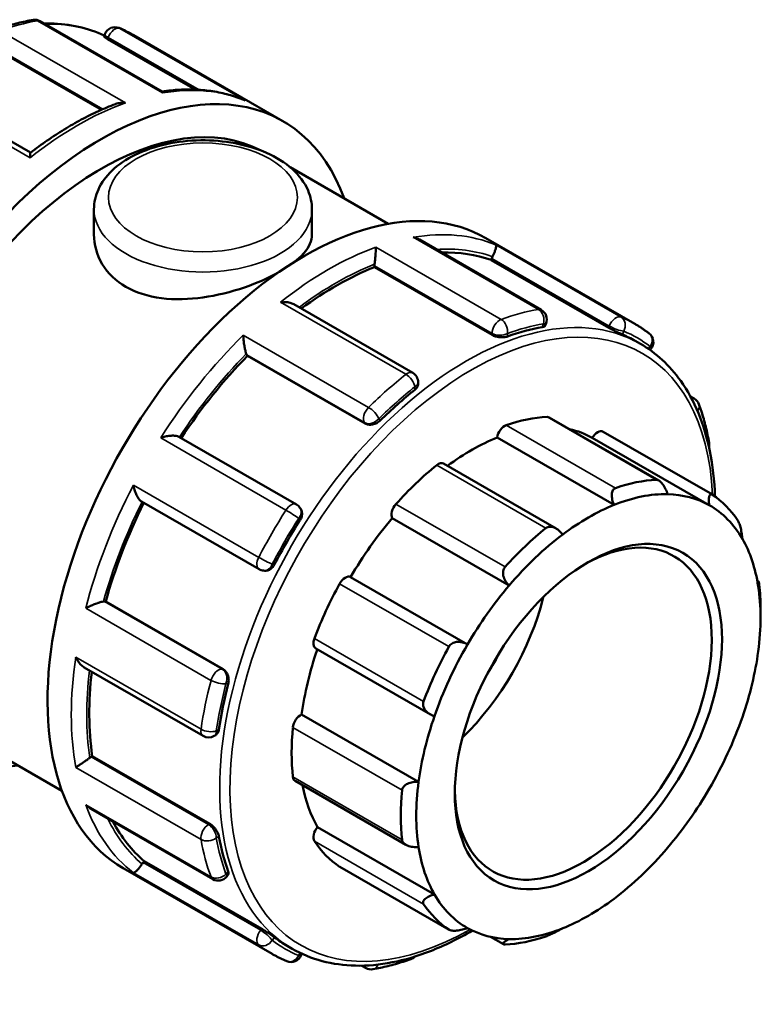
# Model space of a CAD drawing. Header units: millimetres. Extents: x 0 to 905, y -402 to 702.
# Tile 9 of 9: x 808 to 890, y 592 to 700. Entities that reach past the tile are written whole.
import ezdxf

# ---------------------------------------------------------------- set-up
doc = ezdxf.new("R2010")
doc.units = ezdxf.units.MM
doc.layers.add('Visible (ANSI)', color=7, linetype='Continuous', lineweight=50)
doc.layers.add('Visible Narrow (ANSI)', color=7, linetype='Continuous', lineweight=35)

msp = doc.modelspace()

# ---------------------------------------------------------------- linework, layer by layer
at = {"layer": 'Visible (ANSI)'}
for p, q in [((823.759, 692.031), (810.332, 699.763)), ((817.334, 698.095), (817.432, 698.349)), ((817.746, 697.802), (827.395, 692.246)), ((820.624, 698.226), (837.029, 688.779)), ((804.905, 697.014), (817.054, 690.017)), ((809.259, 685.303), (796.17, 692.84)), ((837.828, 683.703), (848.642, 677.475)), ((816.24, 679.076), (816.24, 676.284)), ((840.24, 679.076), (840.24, 676.284)), ((865.486, 668.002), (852.059, 675.734)), ((859.373, 675.911), (875.778, 666.465)), ((847.119, 672.704), (847.119, 672.866)), ((859.961, 673.492), (860.031, 673.672)), ((872.901, 666.04), (859.961, 673.492)), ((860.059, 665.253), (847.119, 672.704)), ((851.324, 661.079), (838.23, 668.62)), ((865.908, 666.274), (866.006, 666.528)), ((875.828, 664.589), (876.394, 664.264)), ((833.141, 662.953), (833.071, 663.053)), ((877.453, 663.586), (877.554, 663.711)), ((846.081, 655.501), (833.141, 662.953)), ((851.926, 659.831), (851.926, 660.039)), ((881.904, 658.472), (882.309, 658.239)), ((878.43, 649.218), (866.36, 656.169)), ((872.289, 654.602), (884.31, 647.68)), ((838.527, 646.59), (825.583, 654.044)), ((873.494, 646.544), (860.625, 653.955)), ((883.968, 646.515), (871.099, 653.926)), ((867.114, 643.957), (854.731, 651.087)), ((821.473, 646.919), (834.416, 639.465)), ((838.985, 646.134), (838.911, 646.239)), ((861.94, 637.675), (849.071, 645.086)), ((834.905, 639.31), (835.034, 639.298)), ((857.364, 631.195), (844.494, 638.606)), ((889.255, 638.213), (889.407, 638.126)), ((817.408, 635.923), (817.529, 635.912)), ((830.469, 628.46), (817.529, 635.912)), ((889.617, 634.163), (889.617, 635.14)), ((840.647, 630.763), (853.269, 623.494)), ((815.166, 628.662), (828.259, 621.123)), ((851.971, 616.069), (839.102, 623.48)), ((799.102, 622.919), (812.712, 615.081)), ((829.456, 621.123), (829.637, 621.227)), ((815.918, 618.823), (816.057, 618.903)), ((828.997, 611.452), (816.057, 618.903)), ((838.383, 616.173), (850.579, 609.149)), ((815.901, 613.094), (829.325, 605.363)), ((853.719, 603.686), (840.85, 611.097)), ((821.651, 607.197), (821.772, 607.347)), ((834.712, 599.895), (821.772, 607.347)), ((843.305, 606.72), (855.326, 599.797)), ((819.451, 606.585), (835.856, 597.138)), ((830.859, 605.651), (831.029, 605.863)), ((837.502, 598.036), (838.068, 597.71)), ((861.304, 598.203), (859.877, 599.024)), ((839.047, 597.015), (839.107, 597.171)), ((846.147, 595.601), (845.717, 595.848))]:
    msp.add_line(p, q, dxfattribs=at)
for centre, start, end in [((809.733, 698.723), 60.06401, 99.69479), ((818.551, 697.915), 67.29501, 158.80211), ((864.887, 666.962), 338.80211, 60.06401), ((876.619, 664.463), 321.19183, 52.45396), ((850.726, 660.039), 0, 60.06401), ((881.71, 657.199), 20.15436, 60.06401), ((882.776, 653.212), 345.31629, 10.22031), ((837.928, 645.551), 35.02709, 60.06401), ((835.015, 640.505), 240.06401, 264.76275), ((828.858, 622.163), 240.06401, 299.93599), ((829.924, 606.403), 240.06401, 321.19183), ((837.928, 597.449), 247.29501, 338.80211), ((850.726, 597.699), 289.67296, 315.26897), ((846.746, 596.641), 240.06401, 279.69479)]:
    msp.add_arc(centre, 1.2, start, end, dxfattribs=at)
for centre, major_axis, start_param, end_param in [((817.067, 654.116), (19.961, 34.663), 5.8321585, 9.8758048), ((817.067, 654.116), (17.965, 31.197), 0.0219722, 3.1415927), ((839.412, 641.248), (19.961, 34.663), 0, 3.1415927), ((842.877, 639.253), (19.163, 33.277), 0.1029728, 0.3404543), ((860.765, 673.605), (-0.599, -1.04), 4.8010703, 4.9722547), ((847.968, 673.355), (-0.599, -1.04), 5.3246691, 5.4958534), ((842.877, 639.253), (19.163, 33.277), 0.6265716, 0.9243625), ((856.665, 631.313), (-19.163, -33.277), 3.5900747, 3.7364407), ((856.665, 631.313), (19.163, 33.277), 0, 0.0712493), ((833.806, 663.967), (-0.599, -1.04), 5.8482679, 6.0194522), ((842.877, 639.253), (19.163, 33.277), 1.1501704, 1.4615189), ((856.665, 631.313), (-19.163, -33.277), 4.1136735, 4.2600395), ((857.797, 630.661), (13.973, 24.264), 0.3497393, 0.5888711), ((865.761, 655.129), (0.599, 1.04), 0, 0.3497393), ((861.461, 654.268), (0.599, 1.04), 0.5888711, 2.1820573), ((857.797, 630.661), (13.374, 23.224), 0.0053324, 0.1777829), ((871.69, 653.563), (0.599, 1.04), 0, 1.5537388), ((857.797, 630.661), (-13.374, -23.224), 3.7752436, 4.0646178), ((854.132, 650.048), (0.599, 1.04), 0, 0.9780578), ((857.797, 630.661), (-13.973, -24.264), 4.1196505, 4.3587823), ((869.818, 623.739), (13.973, 24.264), 0.3497393, 0.5888711), ((842.877, 639.253), (19.163, 33.277), 1.6761545, 1.9875549), ((870.666, 623.25), (13.374, 23.224), 0.3049594, 0.6336509), ((870.666, 623.25), (13.374, 23.224), 0.0053324, 0.3049594), ((869.818, 623.739), (13.973, 24.264), 6.0046061, 6.2437379), ((849.833, 645.956), (-0.599, -1.04), 4.3587823, 5.9519685), ((870.666, 623.25), (13.374, 23.224), 0.6336509, 0.933278), ((870.666, 623.25), (13.374, 23.224), 5.9598262, 6.2885177), ((856.665, 631.313), (-19.163, -33.277), 4.6372723, 4.7836383), ((857.797, 630.661), (-13.374, -23.224), 4.4035621, 4.7031891), ((870.1, 623.576), (9.981, 17.332), 2.3739895, 7.0507885), ((869.818, 623.739), (-13.973, -24.264), 4.1196505, 4.3587823), ((870.666, 623.25), (13.374, 23.224), 0.933278, 1.2619695), ((870.666, 623.25), (13.374, 23.224), 5.6601992, 5.9598262), ((843.904, 637.561), (0.599, 1.04), 0.0131901, 1.6063764), ((857.797, 630.661), (-13.973, -24.264), 4.747969, 4.9871008), ((870.666, 623.25), (13.374, 23.224), 1.2619695, 1.5615965), ((870.666, 623.25), (-13.374, -23.224), 2.189915, 2.5186065), ((869.818, 623.739), (13.973, 24.264), 5.4958534, 5.6154193), ((852.281, 633.837), (9.981, 17.332), 4.2505426, 5.1742354), ((816.984, 634.829), (0.599, 1.04), 0.2598657, 0.43105), ((841.246, 631.803), (-0.599, -1.04), 4.9871008, 6.2831853), ((857.797, 630.661), (-13.374, -23.224), 5.0339476, 5.3315077), ((869.818, 623.739), (-13.973, -24.264), 4.747969, 4.9871008), ((870.666, 623.25), (13.374, 23.224), 1.5615965, 1.890288), ((852.281, 633.837), (7.985, 13.865), 4.6277327, 4.7970452), ((870.666, 623.25), (-13.374, -23.224), 1.890288, 2.189915), ((842.877, 639.253), (19.163, 33.277), 2.2131925, 2.5111537), ((856.665, 631.313), (-19.163, -33.277), 5.160871, 5.307237), ((838.982, 622.44), (0.599, 1.04), 0.6415086, 2.2346949), ((870.666, 623.25), (13.374, 23.224), 1.890288, 2.189915), ((870.666, 623.25), (-13.374, -23.224), 1.5615965, 1.890288), ((857.797, 630.661), (-13.973, -24.264), 5.3762875, 5.6154193), ((815.918, 617.842), (-0.599, -1.04), 3.9250571, 4.0962414), ((838.982, 617.213), (-0.599, -1.04), 5.6154193, 6.2831853), ((857.797, 630.661), (-13.374, -23.224), 5.6914664, 5.9598262), ((870.666, 623.25), (13.374, 23.224), 2.189915, 2.5186065), ((869.818, 623.739), (-13.973, -24.264), 5.3762875, 5.6154193), ((870.666, 623.25), (-13.374, -23.224), 1.2619695, 1.5615965), ((842.877, 639.253), (-19.163, -33.277), 5.9376929, 6.1763451), ((841.246, 610.458), (-0.599, -1.04), 4.4114198, 6.0046061), ((856.665, 631.313), (-19.163, -33.277), 5.6844698, 5.8308358), ((857.797, 630.661), (-13.973, -24.264), 6.0046061, 6.2437379), ((870.666, 623.25), (-13.374, -23.224), 5.6601992, 5.9598262), ((870.666, 623.25), (-13.374, -23.224), 0.933278, 1.2619695), ((822.075, 606.591), (-0.599, -1.04), 4.4486559, 4.6198402), ((843.904, 607.76), (-0.599, -1.04), 6.2437379, 6.2831853), ((870.666, 623.25), (-13.374, -23.224), 5.9598262, 6.2885177), ((869.818, 623.739), (-13.973, -24.264), 6.0046061, 6.2437379), ((870.666, 623.25), (-13.374, -23.224), 0.6336509, 0.933278), ((870.666, 623.25), (-13.374, -23.224), 0.0053324, 0.3049594), ((870.666, 623.25), (-13.374, -23.224), 0.3049594, 0.6336509), ((856.665, 631.313), (-19.163, -33.277), 6.2080686, 6.2831853), ((869.818, 623.739), (-13.973, -24.264), 0.3497393, 0.5888711)]:
    msp.add_ellipse(centre, major_axis=major_axis, ratio=0.5780931, start_param=start_param, end_param=end_param, dxfattribs=at)
msp.add_ellipse((870.666, 623.25), major_axis=(-10.38, -18.025), ratio=0.5780931, dxfattribs=at)
for points, knots in [([(809.531, 699.906), (809.257, 699.859), (808.981, 699.806), (808.428, 699.691), (808.151, 699.627), (807.595, 699.49), (807.316, 699.415), (806.756, 699.256), (806.476, 699.171), (805.913, 698.991), (805.632, 698.895), (805.35, 698.794)], [5.94623539, 5.94623539, 5.94623539, 5.94623539, 5.9762956, 5.9762956, 6.00635581, 6.00635581, 6.03641602, 6.03641602, 6.06647623, 6.06647623, 6.09653644, 6.09653644, 6.09653644, 6.09653644]), ([(817.372, 698.193), (815.574, 699.029), (813.572, 699.472), (811.222, 699.52), (810.992, 699.52), (810.762, 699.515)], [5.55033645, 5.55033645, 5.55033645, 5.55033645, 5.80710101, 5.80710101, 5.83465916, 5.83465916, 5.83465916, 5.83465916]), ([(820.624, 698.226), (820.52, 698.285), (820.416, 698.344), (820.205, 698.458), (820.099, 698.514), (819.886, 698.623), (819.779, 698.676), (819.563, 698.779), (819.454, 698.829), (819.235, 698.928), (819.125, 698.975), (819.014, 699.022)], [5.499720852, 5.499720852, 5.499720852, 5.499720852, 5.514364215, 5.514364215, 5.529007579, 5.529007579, 5.543650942, 5.543650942, 5.558294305, 5.558294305, 5.572937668, 5.572937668, 5.572937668, 5.572937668]), ([(817.746, 697.802), (817.64, 697.863), (817.543, 697.922), (817.403, 698.018), (817.358, 698.054), (817.335, 698.083), (817.332, 698.09), (817.334, 698.094)], [0, 0, 0, 0, 0.04515283, 0.04515283, 0.09030566, 0.09030566, 0.10872883, 0.10872883, 0.10872883, 0.10872883]), ([(832.729, 691.112), (832.191, 691.334), (831.637, 691.523), (830.503, 691.839), (829.923, 691.964), (828.739, 692.15), (828.136, 692.211), (826.91, 692.269), (826.287, 692.266), (825.029, 692.197), (824.393, 692.131), (823.752, 692.035)], [5.57620416, 5.57620416, 5.57620416, 5.57620416, 5.6471094, 5.6471094, 5.71801464, 5.71801464, 5.78891987, 5.78891987, 5.85982511, 5.85982511, 5.93042101, 5.93042101, 5.93042101, 5.93042101]), ([(823.802, 691.87), (823.802, 691.871), (823.802, 691.872), (823.798, 691.937), (823.79, 691.984), (823.771, 692.02), (823.765, 692.027), (823.759, 692.031)], [-0.000697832, -0.000697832, -0.000697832, -0.000697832, 0, 0, 0.053269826, 0.053269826, 0.073260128, 0.073260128, 0.073260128, 0.073260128]), ([(818.594, 690.653), (817.971, 690.416), (817.347, 690.154), (816.096, 689.58), (815.47, 689.269), (814.218, 688.599), (813.592, 688.24), (812.344, 687.476), (811.722, 687.071), (810.483, 686.218), (809.866, 685.769), (809.253, 685.299)], [6.11585531, 6.11585531, 6.11585531, 6.11585531, 6.18203754, 6.18203754, 6.24821977, 6.24821977, 6.314402, 6.314402, 6.38058424, 6.38058424, 6.44676647, 6.44676647, 6.44676647, 6.44676647]), ([(818.594, 690.653), (818.613, 690.66), (818.632, 690.667), (818.811, 690.729), (818.981, 690.764), (819.331, 690.8), (819.514, 690.798), (819.695, 690.779), (819.697, 690.779), (819.7, 690.779)], [0.11793817, 0.11793817, 0.11793817, 0.11793817, 0.12403291, 0.12403291, 0.17513249, 0.17513249, 0.2287948, 0.2287948, 0.22948596, 0.22948596, 0.22948596, 0.22948596]), ([(832.729, 691.112), (832.782, 691.09), (832.835, 691.066), (832.889, 691.039), (832.891, 691.038), (832.893, 691.037)], [0.211330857, 0.211330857, 0.211330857, 0.211330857, 0.228794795, 0.228794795, 0.229485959, 0.229485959, 0.229485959, 0.229485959]), ([(816.24, 679.076), (816.24, 679.826), (816.411, 680.573), (817.068, 682.013), (817.576, 682.696), (818.923, 683.995), (819.803, 684.587), (821.828, 685.58), (822.986, 685.971), (825.425, 686.504), (826.704, 686.647), (829.263, 686.679), (830.543, 686.571), (832.995, 686.109), (834.167, 685.756), (836.298, 684.812), (837.257, 684.22), (838.814, 682.828), (839.427, 682.031), (840.088, 680.485), (840.24, 679.781), (840.24, 679.076)], [2.3561945, 2.3561945, 2.3561945, 2.3561945, 2.6128927, 2.6128927, 2.8944223, 2.8944223, 3.2214898, 3.2214898, 3.5644956, 3.5644956, 3.9047069, 3.9047069, 4.2428457, 4.2428457, 4.5825846, 4.5825846, 4.9255879, 4.9255879, 5.2562887, 5.2562887, 5.4977871, 5.4977871, 5.4977871, 5.4977871]), ([(809.202, 684.734), (809.202, 684.735), (809.202, 684.737), (809.202, 684.858), (809.205, 684.965), (809.215, 685.135), (809.222, 685.202), (809.237, 685.274), (809.245, 685.293), (809.253, 685.299)], [-0.00069783, -0.00069783, -0.00069783, -0.00069783, 0, 0, 0.05326983, 0.05326983, 0.10407417, 0.10407417, 0.13711914, 0.13711914, 0.13711914, 0.13711914]), ([(836.503, 672.102), (835.467, 671.526), (834.194, 670.956), (831.337, 669.976), (829.737, 669.584), (826.742, 669.164), (825.142, 669.108), (822.185, 669.485), (820.829, 669.925), (818.68, 671.163), (817.756, 672.036), (816.537, 674.063), (816.24, 675.212), (816.24, 676.284)], [1.8540676, 1.8540676, 1.8540676, 1.8540676, 2.2789947, 2.2789947, 2.7347091, 2.7347091, 3.1906349, 3.1906349, 3.6465607, 3.6465607, 4.1024865, 4.1024865, 4.5584123, 4.5584123, 4.5584123, 4.5584123]), ([(840.24, 676.284), (840.24, 675.632), (839.943, 674.932), (839.061, 673.926), (838.727, 673.617), (838.346, 673.314)], [0.91185163, 0.91185163, 0.91185163, 0.91185163, 1.36756599, 1.36756599, 1.57047444, 1.57047444, 1.57047444, 1.57047444]), ([(852.059, 675.734), (852.005, 675.765), (851.95, 675.793), (851.733, 675.894), (851.561, 675.951), (851.384, 675.988), (851.382, 675.989), (851.379, 675.989)], [0.156236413, 0.156236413, 0.156236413, 0.156236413, 0.175132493, 0.175132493, 0.228794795, 0.228794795, 0.229485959, 0.229485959, 0.229485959, 0.229485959]), ([(860.47, 675.156), (860.47, 675.156), (860.471, 675.156), (860.491, 675.132), (860.502, 675.092), (860.504, 674.978), (860.495, 674.906), (860.457, 674.724), (860.426, 674.613), (860.348, 674.386), (860.307, 674.279), (860.216, 674.067), (860.169, 673.966), (860.116, 673.863), (860.115, 673.86), (860.114, 673.858)], [-0.00069783, -0.00069783, -0.00069783, -0.00069783, 0, 0, 0.05326983, 0.05326983, 0.10407417, 0.10407417, 0.15661839, 0.15661839, 0.1959548, 0.1959548, 0.23006123, 0.23006123, 0.2309906, 0.2309906, 0.2309906, 0.2309906]), ([(847.277, 674.898), (847.277, 674.897), (847.277, 674.896), (847.277, 674.812), (847.274, 674.711), (847.265, 674.485), (847.258, 674.359), (847.238, 674.076), (847.226, 673.917), (847.199, 673.624), (847.186, 673.495), (847.16, 673.255), (847.146, 673.147), (847.133, 673.046), (847.132, 673.043), (847.132, 673.04)], [-0.00069783, -0.00069783, -0.00069783, -0.00069783, 0, 0, 0.05326983, 0.05326983, 0.10407417, 0.10407417, 0.15661839, 0.15661839, 0.1959548, 0.1959548, 0.23006123, 0.23006123, 0.2309906, 0.2309906, 0.2309906, 0.2309906]), ([(838.23, 668.62), (838.109, 668.689), (837.972, 668.743), (837.669, 668.826), (837.499, 668.853), (837.148, 668.877), (836.966, 668.873), (836.784, 668.853), (836.782, 668.853), (836.78, 668.853)], [0.07823786, 0.07823786, 0.07823786, 0.07823786, 0.12403291, 0.12403291, 0.17513249, 0.17513249, 0.2287948, 0.2287948, 0.22948596, 0.22948596, 0.22948596, 0.22948596]), ([(865.907, 666.274), (865.895, 666.243), (865.873, 666.215), (865.782, 666.15), (865.694, 666.12), (865.592, 666.102)], [0.473650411, 0.473650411, 0.473650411, 0.473650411, 0.501184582, 0.501184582, 0.547141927, 0.547141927, 0.547141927, 0.547141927]), ([(877.35, 665.414), (877.25, 665.491), (877.148, 665.567), (876.944, 665.716), (876.841, 665.788), (876.633, 665.931), (876.528, 666.001), (876.317, 666.139), (876.21, 666.206), (875.996, 666.337), (875.887, 666.402), (875.778, 666.465)], [5.422636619, 5.422636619, 5.422636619, 5.422636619, 5.438053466, 5.438053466, 5.453470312, 5.453470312, 5.468887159, 5.468887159, 5.484304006, 5.484304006, 5.499720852, 5.499720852, 5.499720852, 5.499720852]), ([(832.677, 665.22), (832.677, 665.218), (832.677, 665.216), (832.681, 665.08), (832.69, 664.933), (832.716, 664.628), (832.733, 664.47), (832.779, 664.139), (832.807, 663.965), (832.867, 663.668), (832.895, 663.544), (832.953, 663.333), (832.98, 663.247), (833.008, 663.173), (833.009, 663.171), (833.01, 663.169)], [-0.00069783, -0.00069783, -0.00069783, -0.00069783, 0, 0, 0.05326983, 0.05326983, 0.10407417, 0.10407417, 0.15661839, 0.15661839, 0.1959548, 0.1959548, 0.23006123, 0.23006123, 0.2309906, 0.2309906, 0.2309906, 0.2309906]), ([(861.756, 665.081), (861.65, 665.044), (861.515, 665.015), (861.218, 664.987), (861.057, 664.989), (860.755, 665.018), (860.595, 665.048), (860.301, 665.134), (860.166, 665.191), (860.059, 665.253)], [0.18270123, 0.18270123, 0.18270123, 0.18270123, 0.22865858, 0.22865858, 0.27461592, 0.27461592, 0.31976875, 0.31976875, 0.36492158, 0.36492158, 0.36492158, 0.36492158]), ([(874.41, 665.294), (874.328, 665.328), (874.219, 665.377), (873.969, 665.491), (873.828, 665.558), (873.559, 665.69), (873.413, 665.763), (873.137, 665.908), (873.007, 665.979), (872.901, 666.04)], [0.18270123, 0.18270123, 0.18270123, 0.18270123, 0.22865858, 0.22865858, 0.27461592, 0.27461592, 0.31976875, 0.31976875, 0.36492158, 0.36492158, 0.36492158, 0.36492158]), ([(884.599, 647.481), (884.54, 649.219), (884.352, 650.882), (883.429, 655.433), (882.349, 658.063), (879.614, 661.893), (878.116, 663.272), (876.394, 664.264)], [4.75037982, 4.75037982, 4.75037982, 4.75037982, 4.9193763, 4.9193763, 5.24181037, 5.24181037, 5.49972085, 5.49972085, 5.49972085, 5.49972085]), ([(851.926, 659.831), (851.926, 659.729), (851.895, 659.618), (851.773, 659.405), (851.681, 659.303), (851.574, 659.218)], [0.45557987, 0.45557987, 0.45557987, 0.45557987, 0.501184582, 0.501184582, 0.547141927, 0.547141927, 0.547141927, 0.547141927]), ([(883.957, 653.425), (883.904, 653.721), (883.846, 654.013), (883.722, 654.592), (883.656, 654.878), (883.515, 655.443), (883.441, 655.723), (883.283, 656.275), (883.199, 656.547), (883.024, 657.085), (882.932, 657.351), (882.836, 657.613)], [4.89903784, 4.89903784, 4.89903784, 4.89903784, 4.92909805, 4.92909805, 4.95915826, 4.95915826, 4.98921847, 4.98921847, 5.01927868, 5.01927868, 5.04933889, 5.04933889, 5.04933889, 5.04933889]), ([(847.739, 655.821), (847.636, 655.721), (847.506, 655.626), (847.219, 655.476), (847.062, 655.423), (846.768, 655.366), (846.611, 655.358), (846.321, 655.395), (846.188, 655.44), (846.081, 655.501)], [0.18270123, 0.18270123, 0.18270123, 0.18270123, 0.22865858, 0.22865858, 0.27461592, 0.27461592, 0.31976875, 0.31976875, 0.36492158, 0.36492158, 0.36492158, 0.36492158]), ([(825.583, 654.044), (825.541, 654.068), (825.492, 654.089), (825.339, 654.136), (825.226, 654.154), (824.946, 654.173), (824.773, 654.167), (824.431, 654.131), (824.26, 654.102), (823.92, 654.024), (823.751, 653.975), (823.59, 653.918), (823.588, 653.917), (823.586, 653.916)], [0.01118351, 0.01118351, 0.01118351, 0.01118351, 0.03374334, 0.03374334, 0.07246231, 0.07246231, 0.12403291, 0.12403291, 0.17513249, 0.17513249, 0.2287948, 0.2287948, 0.22948596, 0.22948596, 0.22948596, 0.22948596]), ([(878.138, 649.302), (878.193, 649.304), (878.251, 649.294), (878.372, 649.252), (878.433, 649.219), (878.617, 649.093), (878.736, 648.97), (878.96, 648.683), (879.075, 648.493), (879.262, 648.104), (879.337, 647.908), (879.392, 647.724)], [0.22627776, 0.22627776, 0.22627776, 0.22627776, 0.2517972, 0.2517972, 0.27731664, 0.27731664, 0.32835552, 0.32835552, 0.39045553, 0.39045553, 0.44877324, 0.44877324, 0.44877324, 0.44877324]), ([(820.583, 648.714), (820.583, 648.712), (820.584, 648.71), (820.614, 648.545), (820.655, 648.377), (820.755, 648.05), (820.814, 647.889), (820.952, 647.575), (821.034, 647.421), (821.191, 647.184), (821.263, 647.094), (821.383, 646.979), (821.428, 646.944), (821.473, 646.919)], [-0.00069783, -0.00069783, -0.00069783, -0.00069783, 0, 0, 0.05326983, 0.05326983, 0.10407417, 0.10407417, 0.15661839, 0.15661839, 0.1959548, 0.1959548, 0.22018281, 0.22018281, 0.22018281, 0.22018281]), ([(873.494, 646.544), (873.413, 646.722), (873.344, 646.92), (873.251, 647.327), (873.232, 647.537), (873.258, 647.873), (873.294, 648.027), (873.395, 648.21), (873.437, 648.264), (873.532, 648.35), (873.587, 648.382), (873.646, 648.403)], [0.4314737, 0.4314737, 0.4314737, 0.4314737, 0.48979142, 0.48979142, 0.55189142, 0.55189142, 0.6029303, 0.6029303, 0.62844974, 0.62844974, 0.65396918, 0.65396918, 0.65396918, 0.65396918]), ([(883.968, 646.515), (883.941, 646.692), (883.924, 646.873), (883.922, 647.212), (883.94, 647.368), (884.005, 647.578), (884.051, 647.657), (884.143, 647.711), (884.178, 647.718), (884.252, 647.709), (884.292, 647.693), (884.333, 647.666)], [0.4314737, 0.4314737, 0.4314737, 0.4314737, 0.48979142, 0.48979142, 0.55189142, 0.55189142, 0.6029303, 0.6029303, 0.62844974, 0.62844974, 0.65396918, 0.65396918, 0.65396918, 0.65396918]), ([(838.985, 646.134), (838.992, 646.123), (838.999, 646.112), (839.077, 645.99), (839.121, 645.858), (839.154, 645.591), (839.145, 645.438), (839.069, 645.135), (839.003, 644.986), (838.921, 644.857)], [0.40562393, 0.40562393, 0.40562393, 0.40562393, 0.41007441, 0.41007441, 0.45522724, 0.45522724, 0.50118458, 0.50118458, 0.54714193, 0.54714193, 0.54714193, 0.54714193]), ([(887.109, 644.846), (887.138, 644.802), (887.168, 644.748), (887.228, 644.621), (887.257, 644.549), (887.341, 644.317), (887.391, 644.14), (887.48, 643.773), (887.521, 643.558), (887.582, 643.158), (887.602, 642.974), (887.613, 642.814)], [0.22627776, 0.22627776, 0.22627776, 0.22627776, 0.2517972, 0.2517972, 0.27731664, 0.27731664, 0.32835552, 0.32835552, 0.39045553, 0.39045553, 0.44877324, 0.44877324, 0.44877324, 0.44877324]), ([(865.989, 643.993), (866.048, 644.041), (866.115, 644.078), (866.26, 644.131), (866.337, 644.146), (866.576, 644.159), (866.744, 644.122), (867.076, 643.992), (867.26, 643.877), (867.582, 643.602), (867.723, 643.445), (867.838, 643.286)], [0.22627776, 0.22627776, 0.22627776, 0.22627776, 0.2517972, 0.2517972, 0.27731664, 0.27731664, 0.32835552, 0.32835552, 0.39045553, 0.39045553, 0.44877324, 0.44877324, 0.44877324, 0.44877324]), ([(836.113, 639.993), (836.042, 639.858), (835.946, 639.725), (835.722, 639.508), (835.594, 639.423), (835.345, 639.318), (835.209, 639.29), (835.062, 639.296), (835.048, 639.297), (835.034, 639.298)], [0.18270123, 0.18270123, 0.18270123, 0.18270123, 0.22865858, 0.22865858, 0.27461592, 0.27461592, 0.31976875, 0.31976875, 0.32474615, 0.32474615, 0.32474615, 0.32474615]), ([(861.94, 637.675), (861.799, 637.808), (861.663, 637.97), (861.436, 638.335), (861.348, 638.542), (861.266, 638.909), (861.254, 639.094), (861.299, 639.352), (861.325, 639.435), (861.396, 639.588), (861.442, 639.658), (861.497, 639.719)], [0.4314737, 0.4314737, 0.4314737, 0.4314737, 0.48979142, 0.48979142, 0.55189142, 0.55189142, 0.6029303, 0.6029303, 0.62844974, 0.62844974, 0.65396918, 0.65396918, 0.65396918, 0.65396918]), ([(889.361, 637.601), (889.36, 637.729), (889.362, 637.848), (889.373, 638.035), (889.382, 638.099), (889.404, 638.137), (889.417, 638.125), (889.438, 638.044), (889.446, 638.006), (889.461, 637.911), (889.468, 637.854), (889.475, 637.789)], [0.4314737, 0.4314737, 0.4314737, 0.4314737, 0.48979142, 0.48979142, 0.55189142, 0.55189142, 0.6029303, 0.6029303, 0.62844974, 0.62844974, 0.65396918, 0.65396918, 0.65396918, 0.65396918]), ([(817.277, 635.919), (817.202, 635.908), (817.114, 635.889), (816.905, 635.834), (816.785, 635.798), (816.5, 635.702), (816.336, 635.64), (816.025, 635.514), (815.876, 635.449), (815.594, 635.317), (815.459, 635.249), (815.338, 635.183), (815.336, 635.182), (815.334, 635.181)], [0, 0, 0, 0, 0.03374334, 0.03374334, 0.07246231, 0.07246231, 0.12403291, 0.12403291, 0.17513249, 0.17513249, 0.2287948, 0.2287948, 0.22948596, 0.22948596, 0.22948596, 0.22948596]), ([(855.302, 630.948), (855.343, 631.023), (855.395, 631.092), (855.518, 631.214), (855.589, 631.267), (855.819, 631.399), (855.996, 631.449), (856.368, 631.49), (856.589, 631.472), (857.002, 631.37), (857.195, 631.29), (857.364, 631.195)], [0.22627776, 0.22627776, 0.22627776, 0.22627776, 0.2517972, 0.2517972, 0.27731664, 0.27731664, 0.32835552, 0.32835552, 0.39045553, 0.39045553, 0.44877324, 0.44877324, 0.44877324, 0.44877324]), ([(814.235, 629.805), (814.236, 629.803), (814.237, 629.801), (814.31, 629.637), (814.396, 629.479), (814.588, 629.192), (814.694, 629.059), (814.92, 628.832), (815.04, 628.735), (815.166, 628.662)], [-0.00069783, -0.00069783, -0.00069783, -0.00069783, 0, 0, 0.05326983, 0.05326983, 0.10407417, 0.10407417, 0.15254509, 0.15254509, 0.15254509, 0.15254509]), ([(830.469, 628.46), (830.576, 628.399), (830.681, 628.306), (830.859, 628.074), (830.93, 627.935), (831.028, 627.652), (831.06, 627.489), (831.075, 627.166), (831.057, 627.005), (831.022, 626.866)], [0.36492158, 0.36492158, 0.36492158, 0.36492158, 0.41007441, 0.41007441, 0.45522724, 0.45522724, 0.50118458, 0.50118458, 0.54714193, 0.54714193, 0.54714193, 0.54714193]), ([(853.719, 623.296), (853.534, 623.355), (853.344, 623.442), (852.99, 623.672), (852.828, 623.818), (852.611, 624.111), (852.529, 624.27), (852.475, 624.519), (852.468, 624.604), (852.479, 624.771), (852.497, 624.854), (852.526, 624.931)], [0.4314737, 0.4314737, 0.4314737, 0.4314737, 0.48979142, 0.48979142, 0.55189142, 0.55189142, 0.6029303, 0.6029303, 0.62844974, 0.62844974, 0.65396918, 0.65396918, 0.65396918, 0.65396918]), ([(829.994, 621.84), (829.974, 621.705), (829.931, 621.574), (829.807, 621.36), (829.725, 621.278), (829.637, 621.227)], [0.182701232, 0.182701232, 0.182701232, 0.182701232, 0.228658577, 0.228658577, 0.274496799, 0.274496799, 0.274496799, 0.274496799]), ([(815.773, 618.725), (815.695, 618.664), (815.609, 618.6), (815.415, 618.457), (815.31, 618.382), (815.071, 618.213), (814.94, 618.123), (814.703, 617.963), (814.595, 617.891), (814.399, 617.766), (814.311, 617.712), (814.237, 617.669), (814.236, 617.669), (814.235, 617.668)], [0, 0, 0, 0, 0.03374334, 0.03374334, 0.07246231, 0.07246231, 0.12403291, 0.12403291, 0.17513249, 0.17513249, 0.2287948, 0.2287948, 0.22948596, 0.22948596, 0.22948596, 0.22948596]), ([(850.16, 615.149), (850.167, 615.222), (850.187, 615.295), (850.251, 615.435), (850.294, 615.502), (850.453, 615.687), (850.598, 615.79), (850.926, 615.954), (851.138, 616.017), (851.563, 616.081), (851.776, 616.086), (851.971, 616.069)], [0.22627776, 0.22627776, 0.22627776, 0.22627776, 0.2517972, 0.2517972, 0.27731664, 0.27731664, 0.32835552, 0.32835552, 0.39045553, 0.39045553, 0.44877324, 0.44877324, 0.44877324, 0.44877324]), ([(815.334, 613.558), (815.336, 613.556), (815.338, 613.555), (815.457, 613.422), (815.589, 613.303), (815.786, 613.164), (815.843, 613.127), (815.901, 613.094)], [-0.000697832, -0.000697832, -0.000697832, -0.000697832, 0, 0, 0.053269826, 0.053269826, 0.073880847, 0.073880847, 0.073880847, 0.073880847]), ([(828.997, 611.452), (829.104, 611.39), (829.221, 611.302), (829.443, 611.091), (829.548, 610.967), (829.725, 610.721), (829.807, 610.581), (829.931, 610.31), (829.974, 610.179), (829.994, 610.067)], [0.36492158, 0.36492158, 0.36492158, 0.36492158, 0.41007441, 0.41007441, 0.45522724, 0.45522724, 0.50118458, 0.50118458, 0.54714193, 0.54714193, 0.54714193, 0.54714193]), ([(851.971, 608.9), (851.776, 608.884), (851.563, 608.886), (851.138, 608.938), (850.926, 608.991), (850.598, 609.13), (850.453, 609.217), (850.294, 609.378), (850.251, 609.436), (850.187, 609.559), (850.167, 609.623), (850.16, 609.688)], [0.4314737, 0.4314737, 0.4314737, 0.4314737, 0.48979142, 0.48979142, 0.55189142, 0.55189142, 0.6029303, 0.6029303, 0.62844974, 0.62844974, 0.65396918, 0.65396918, 0.65396918, 0.65396918]), ([(821.532, 607.032), (821.471, 606.938), (821.407, 606.847), (821.269, 606.661), (821.197, 606.572), (821.04, 606.39), (820.959, 606.307), (820.819, 606.179), (820.759, 606.134), (820.657, 606.076), (820.615, 606.064), (820.584, 606.07), (820.583, 606.07), (820.583, 606.07)], [0, 0, 0, 0, 0.03374334, 0.03374334, 0.07246231, 0.07246231, 0.12403291, 0.12403291, 0.17513249, 0.17513249, 0.2287948, 0.2287948, 0.22948596, 0.22948596, 0.22948596, 0.22948596]), ([(831.022, 606.225), (831.057, 606.127), (831.075, 606.035), (831.063, 605.923), (831.05, 605.889), (831.029, 605.863)], [0.182701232, 0.182701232, 0.182701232, 0.182701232, 0.228658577, 0.228658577, 0.256250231, 0.256250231, 0.256250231, 0.256250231]), ([(852.526, 602.631), (852.497, 602.675), (852.479, 602.723), (852.468, 602.821), (852.475, 602.873), (852.529, 603.025), (852.611, 603.127), (852.828, 603.317), (852.99, 603.415), (853.344, 603.576), (853.534, 603.639), (853.719, 603.686)], [0.22627776, 0.22627776, 0.22627776, 0.22627776, 0.2517972, 0.2517972, 0.27731664, 0.27731664, 0.32835552, 0.32835552, 0.39045553, 0.39045553, 0.44877324, 0.44877324, 0.44877324, 0.44877324]), ([(834.712, 599.895), (834.818, 599.834), (834.945, 599.757), (835.209, 599.591), (835.345, 599.501), (835.594, 599.334), (835.722, 599.245), (835.946, 599.086), (836.042, 599.015), (836.113, 598.961)], [0.36492158, 0.36492158, 0.36492158, 0.36492158, 0.41007441, 0.41007441, 0.45522724, 0.45522724, 0.50118458, 0.50118458, 0.54714193, 0.54714193, 0.54714193, 0.54714193]), ([(838.068, 597.71), (840.121, 596.528), (842.489, 595.9), (847.64, 595.796), (850.433, 596.346), (854.808, 598.047), (856.355, 598.803), (857.896, 599.708)], [2.3581282, 2.3581282, 2.3581282, 2.3581282, 2.66550836, 2.66550836, 2.98127702, 2.98127702, 3.15135133, 3.15135133, 3.15135133, 3.15135133]), ([(857.364, 599.985), (857.195, 599.922), (857.002, 599.861), (856.589, 599.761), (856.368, 599.722), (855.996, 599.688), (855.819, 599.685), (855.589, 599.711), (855.518, 599.724), (855.395, 599.761), (855.343, 599.784), (855.302, 599.812)], [0.4314737, 0.4314737, 0.4314737, 0.4314737, 0.48979142, 0.48979142, 0.55189142, 0.55189142, 0.6029303, 0.6029303, 0.62844974, 0.62844974, 0.65396918, 0.65396918, 0.65396918, 0.65396918]), ([(867.838, 599.956), (867.723, 599.891), (867.582, 599.815), (867.26, 599.646), (867.076, 599.553), (866.744, 599.393), (866.576, 599.315), (866.337, 599.211), (866.26, 599.178), (866.115, 599.121), (866.048, 599.095), (865.989, 599.075)], [0.4314737, 0.4314737, 0.4314737, 0.4314737, 0.48979142, 0.48979142, 0.55189142, 0.55189142, 0.6029303, 0.6029303, 0.62844974, 0.62844974, 0.65396918, 0.65396918, 0.65396918, 0.65396918]), ([(861.497, 598.175), (861.442, 598.173), (861.396, 598.176), (861.325, 598.19), (861.299, 598.202), (861.254, 598.249), (861.266, 598.296), (861.348, 598.406), (861.436, 598.48), (861.663, 598.63), (861.799, 598.706), (861.94, 598.776)], [0.22627776, 0.22627776, 0.22627776, 0.22627776, 0.2517972, 0.2517972, 0.27731664, 0.27731664, 0.32835552, 0.32835552, 0.39045553, 0.39045553, 0.44877324, 0.44877324, 0.44877324, 0.44877324]), ([(835.856, 597.138), (835.959, 597.078), (836.064, 597.02), (836.274, 596.906), (836.38, 596.85), (836.593, 596.741), (836.7, 596.688), (836.916, 596.585), (837.025, 596.534), (837.244, 596.436), (837.354, 596.388), (837.465, 596.342)], [2.358128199, 2.358128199, 2.358128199, 2.358128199, 2.372771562, 2.372771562, 2.387414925, 2.387414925, 2.402058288, 2.402058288, 2.416701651, 2.416701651, 2.431345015, 2.431345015, 2.431345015, 2.431345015]), ([(846.948, 595.458), (847.223, 595.505), (847.498, 595.557), (848.051, 595.673), (848.328, 595.736), (848.885, 595.874), (849.164, 595.948), (849.723, 596.107), (850.004, 596.192), (850.566, 596.373), (850.847, 596.469), (851.13, 596.57)], [2.80464274, 2.80464274, 2.80464274, 2.80464274, 2.83470295, 2.83470295, 2.86476316, 2.86476316, 2.89482337, 2.89482337, 2.92488358, 2.92488358, 2.95494379, 2.95494379, 2.95494379, 2.95494379])]:
    msp.add_open_spline(points, degree=3, knots=knots, dxfattribs=at)
at = {"layer": 'Visible Narrow (ANSI)'}
for p, q in [((810.014, 699.81), (823.802, 691.87)), ((832.893, 691.037), (819.104, 698.977)), ((819.7, 690.779), (805.911, 698.719)), ((817.746, 697.802), (817.816, 697.982)), ((817.816, 697.982), (827.816, 692.224)), ((804.905, 697.176), (817.213, 690.088)), ((795.414, 692.674), (809.202, 684.734)), ((851.379, 675.989), (865.168, 668.049)), ((874.259, 667.216), (860.47, 675.156)), ((861.065, 666.958), (847.277, 674.898)), ((847.119, 672.866), (860.059, 665.414)), ((860.031, 673.672), (872.971, 666.221)), ((836.78, 668.853), (850.568, 660.913)), ((865.736, 666.473), (865.592, 666.102)), ((846.466, 657.279), (832.677, 665.22)), ((860.059, 665.414), (860.059, 665.253)), ((861.756, 665.081), (861.756, 665.414)), ((872.971, 666.221), (872.901, 666.04)), ((874.41, 665.294), (874.554, 665.665)), ((833.071, 663.053), (846.011, 655.601)), ((877.467, 663.974), (877.262, 663.719)), ((851.574, 659.551), (851.574, 659.218)), ((846.011, 655.601), (846.081, 655.501)), ((847.739, 655.821), (847.595, 656.026)), ((866.117, 656.224), (878.138, 649.302)), ((873.646, 648.403), (861.625, 655.325)), ((823.586, 653.916), (837.375, 645.976)), ((853.968, 650.916), (865.989, 643.993)), ((834.372, 640.774), (820.583, 648.714)), ((861.497, 639.719), (849.476, 646.641)), ((838.777, 645.062), (838.921, 644.857)), ((836.113, 639.993), (835.864, 640.016)), ((843.281, 637.87), (855.302, 630.948)), ((815.334, 635.181), (829.123, 627.241)), ((830.348, 628.472), (817.408, 635.923)), ((852.526, 624.931), (840.505, 631.854)), ((828.024, 621.865), (814.235, 629.805)), ((830.469, 628.46), (830.348, 628.472)), ((830.772, 626.889), (831.022, 626.866)), ((838.139, 622.071), (850.16, 615.149)), ((829.994, 621.84), (829.706, 621.674)), ((828.858, 611.371), (815.918, 618.823)), ((814.235, 617.668), (828.024, 609.728)), ((850.16, 609.688), (838.139, 616.61)), ((829.123, 605.618), (815.334, 613.558)), ((828.997, 611.452), (828.858, 611.371)), ((829.706, 609.901), (829.994, 610.067)), ((840.505, 609.553), (852.526, 602.631)), ((834.591, 599.745), (821.651, 607.197)), ((855.302, 599.812), (843.281, 606.734)), ((820.583, 606.07), (834.372, 598.129)), ((831.022, 606.225), (830.772, 605.915)), ((834.712, 599.895), (834.591, 599.745)), ((835.864, 598.651), (836.113, 598.961)), ((838.897, 597.271), (838.777, 596.96))]:
    msp.add_line(p, q, dxfattribs=at)
for centre, major_axis, ratio, start_param, end_param in [((809.733, 698.723), (-0.202, 1.183), 0.7359711, 5.7357992, 6.2831853), ((800.662, 663.562), (19.961, 34.663), 0.5780931, 0.4465145, 0.5968156), ((809.733, 698.723), (0.599, 1.04), 0.5780931, 0, 0.4465145), ((799.248, 664.377), (19.163, 33.277), 0.5780931, 0.0526958, 0.3404543), ((818.551, 697.915), (0.599, 1.04), 0.5780931, 0.0732168, 1.830662), ((818.551, 697.915), (0.463, 1.107), 0.8137847, 6.1802976, 6.2831853), ((800.662, 663.562), (19.961, 34.663), 0.5780931, 0, 0.0732168), ((818.551, 697.915), (-1.119, 0.434), 0.2096643, 0, 0.938208), ((814.451, 655.622), (19.961, 34.663), 0.5780931, 0.0732168, 0.4465145), ((814.451, 655.622), (19.961, 34.663), 0.5780931, 0.5968156, 0.9701133), ((828.24, 679.076), (-12, 0), 0.5758617, 0, 3.1415927), ((842.028, 639.742), (19.961, 34.663), 0.5780931, 0.0732168, 0.4465145), ((842.028, 639.742), (-19.961, -34.663), 0.5780931, 3.7384082, 4.111706), ((842.877, 639.253), (19.362, 33.623), 0.5780931, 0.1041459, 0.3684534), ((842.877, 639.253), (-19.362, -33.623), 0.5780931, 3.7693373, 4.0737118), ((857.231, 630.987), (19.163, 33.277), 0.5780931, 0, 3.1415927), ((857.797, 630.661), (-18.764, -32.584), 0.5780931, 2.4099524, 7.0608873), ((855.817, 631.801), (-19.961, -34.663), 0.5780931, 3.5881072, 3.7384082), ((864.887, 666.962), (0.599, 1.04), 0.5780931, 0, 0.4465145), ((864.887, 666.962), (0.202, -1.183), 0.7359711, 1.0234102, 2.5942066), ((860.908, 665.903), (0.599, 1.04), 0.5780931, 0.5968156, 2.3542608), ((860.908, 665.903), (-0.404, 1.13), 0.6749135, 4.0417642, 5.6125605), ((856.665, 631.313), (19.362, 33.623), 0.5780931, 0.4465145, 0.5968156), ((864.887, 666.962), (1.119, -0.434), 0.2096643, 5.650597, 6.2831853), ((873.705, 666.153), (0.599, 1.04), 0.5780931, 0.0732168, 1.830662), ((855.817, 631.801), (19.961, 34.663), 0.5780931, 0, 0.0732168), ((873.705, 666.153), (0.463, 1.107), 0.8137847, 4.6095013, 6.1802976), ((842.028, 639.742), (-19.961, -34.663), 0.5780931, 4.262007, 4.6353047), ((860.908, 665.903), (-1.2, 0), 0.5758617, 0.7853982, 2.3561945), ((873.705, 666.153), (-1.119, 0.434), 0.2096643, 0.938208, 2.5090043), ((856.665, 631.313), (19.362, 33.623), 0.5780931, 6.2061011, 6.3564021), ((876.619, 664.463), (0.731, 0.951), 0.8135478, 4.8206596, 6.2831853), ((842.877, 639.253), (-19.362, -33.623), 0.5780931, 4.2929361, 4.6042425), ((876.619, 664.463), (0.935, -0.752), 0.2127125, 0, 0.6330825), ((855.817, 631.801), (-19.961, -34.663), 0.5780931, 4.111706, 4.262007), ((850.726, 660.039), (0.599, 1.04), 0.5780931, 0, 0.9701133), ((850.726, 660.039), (0.746, -0.94), 0.4611916, 0.7095849, 2.2803813), ((850.726, 660.039), (1.2, 0), 0.5758617, 5.4977871, 6.2831853), ((856.665, 631.313), (19.362, 33.623), 0.5780931, 0.9701133, 1.1204144), ((881.71, 657.199), (0.599, 1.04), 0.5780931, 0, 0.4312699), ((881.71, 657.199), (1.127, 0.413), 0.7346029, 5.4395003, 6.2831853), ((846.746, 656.515), (-0.599, -1.04), 0.5780931, 4.262007, 6.0194522), ((846.746, 656.515), (-0.84, 0.857), 0.3551998, 3.8083232, 5.3791196), ((846.746, 656.515), (-0.983, -0.689), 0.7877574, 0.3525803, 1.9233766), ((882.776, 653.212), (1.181, 0.213), 0.6731349, 5.8354447, 6.2831853), ((842.028, 639.742), (-19.961, -34.663), 0.5780931, 4.7856058, 5.1589035), ((842.877, 639.253), (-19.362, -33.623), 0.5780931, 4.8166571, 5.1279745), ((837.928, 645.551), (0.599, 1.04), 0.5780931, 0, 1.4937121), ((855.817, 631.801), (-19.961, -34.663), 0.5780931, 4.6353047, 4.7856058), ((837.928, 645.551), (1.012, -0.645), 0.0628362, 0.6177933, 2.1885896), ((837.928, 645.551), (0.983, 0.689), 0.7877574, 5.0649693, 6.2831853), ((856.665, 631.313), (19.362, 33.623), 0.5780931, 1.4937121, 1.6440131), ((835.015, 640.505), (-0.599, -1.04), 0.5780931, 4.7856058, 6.2831853), ((835.015, 640.505), (-1.064, 0.554), 0.0596894, 0.9531405, 2.5239368), ((835.015, 640.505), (-0.11, -1.195), 0.7885742, 0, 1.222868), ((842.028, 639.742), (-19.961, -34.663), 0.5780931, 5.3092046, 5.6825023), ((829.924, 627.378), (0.599, 1.04), 0.5780931, 0.2598657, 2.0173109), ((829.924, 627.378), (0.11, 1.195), 0.7885742, 4.3644606, 5.935257), ((842.877, 639.253), (-19.362, -33.623), 0.5780931, 5.3470931, 5.6515732), ((855.817, 631.801), (-19.961, -34.663), 0.5780931, 5.1589035, 5.3092046), ((829.924, 627.378), (1.162, -0.3), 0.3523561, 4.0465625, 5.6173588), ((856.665, 631.313), (19.362, 33.623), 0.5780931, 2.0173109, 2.1676119), ((828.858, 622.163), (-0.599, -1.04), 0.5780931, 5.3092046, 6.2831853), ((828.858, 622.163), (-1.187, 0.177), 0.4585849, 0.8625154, 2.4333117), ((828.858, 622.163), (0.599, -1.04), 0.5780931, 0, 0.7873319), ((842.028, 639.742), (-19.961, -34.663), 0.5780931, 5.8328033, 6.2061011), ((842.877, 639.253), (-19.362, -33.623), 0.5780931, 5.9101042, 6.175172), ((828.858, 610.39), (0.599, 1.04), 0.5780931, 0.7834645, 2.5409096), ((828.858, 610.39), (0.599, -1.04), 0.5780931, 0.7873319, 2.3581282), ((828.858, 610.39), (1.181, 0.213), 0.6731349, 3.814979, 5.3857753), ((855.817, 631.801), (-19.961, -34.663), 0.5780931, 5.6825023, 5.8328033), ((856.665, 631.313), (19.362, 33.623), 0.5780931, 2.5409096, 2.6912107), ((829.924, 606.403), (-1.127, -0.413), 0.7346029, 0.5509648, 2.1217612), ((829.924, 606.403), (-0.599, -1.04), 0.5780931, 5.8328033, 6.2831853), ((829.924, 606.403), (0.935, -0.752), 0.2127125, 0, 0.6330825), ((835.015, 599.14), (-0.599, -1.04), 0.5780931, 4.4486559, 6.2061011), ((835.015, 599.14), (0.935, -0.752), 0.2127125, 0.6330825, 2.2038789), ((835.015, 599.14), (-0.731, -0.951), 0.8135478, 0.1082706, 1.6790669), ((855.817, 631.801), (-19.961, -34.663), 0.5780931, 6.2061011, 6.2831853), ((856.665, 631.313), (-19.362, -33.623), 0.5780931, 6.2061011, 6.3564021), ((837.928, 597.449), (-0.463, -1.107), 0.8137847, 0, 1.4679087), ((837.928, 597.449), (1.119, -0.434), 0.2096643, 5.650597, 6.2831853), ((846.746, 596.641), (-0.599, -1.04), 0.5780931, 5.8338677, 6.2831853), ((846.746, 596.641), (0.202, -1.183), 0.7359711, 0, 0.8529511), ((850.726, 597.699), (0.404, -1.13), 0.6749135, 0, 0.459778)]:
    msp.add_ellipse(centre, major_axis=major_axis, ratio=ratio, start_param=start_param, end_param=end_param, dxfattribs=at)
msp.add_ellipse((828.24, 680.384), major_axis=(-10.4, 0), ratio=0.5758617, dxfattribs=at)

doc.saveas('drawing.dxf')
